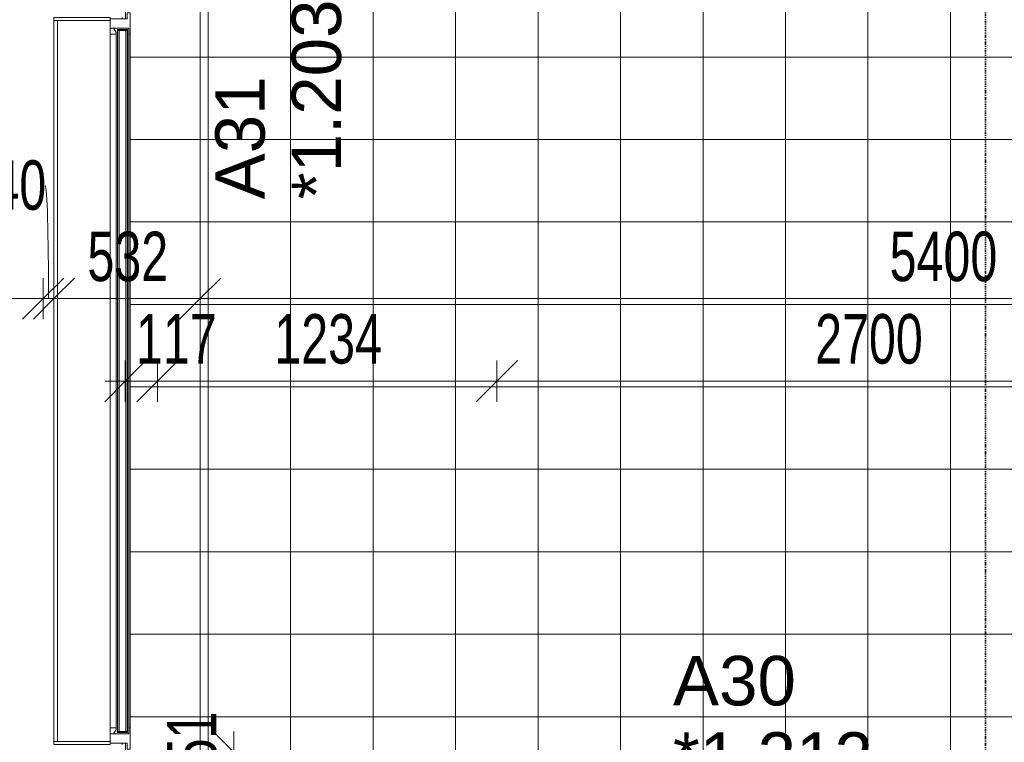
# Model space of a CAD drawing. Header units: millimetres. Extents: x -80560 to 110805, y -11020 to 52719.
# Tile 178 of 184: x 83560 to 87141, y 36135 to 38764. Entities that reach past the tile are written whole.
import ezdxf

# ---------------------------------------------------------------- set-up
doc = ezdxf.new("R2010")
doc.units = ezdxf.units.MM
doc.linetypes.add('DASHDOT2', pattern=[8, 4, -2, 0, -2])
doc.linetypes.add('DASHED2-1', pattern=[3, 2, -1])
for name, color, linetype, lineweight in [('A-ANNO-DIMS', 211, 'Continuous', 9), ('A-ANNO-DIMS-100', 211, 'Continuous', 9), ('A-DETL-MBND', 5, 'Continuous', 18), ('A-FLOR', 192, 'Continuous', 18), ('A-FLOR-OVHD', 1, 'DASHED2-1', 18), ('A-FLOR-PATT', 8, 'Continuous', 18), ('A-GENM', 13, 'Continuous', 18), ('A-GLAZ', 151, 'Continuous', 18), ('A-GLAZ-IDEN', 152, 'Continuous', 18), ('A-GLAZ-SILL', 1, 'Continuous', 18), ('A-WALL', 113, 'Continuous', 35), ('G-ANNO-SYMB', 111, 'Continuous', 9)]:
    doc.layers.add(name, color=color, linetype=linetype, lineweight=lineweight)
doc.styles.add('Arial', font='arial.ttf', dxfattribs={"height": 180})
doc.styles.add('Arial_5', font='arial.ttf', dxfattribs={"width": 0.7, "height": 180})
doc.dimstyles.new('n3o_1_8', dxfattribs={"dimscale": 304.8, "dimtxt": 183.646692, "dimasz": 0.492126, "dimexe": 0.246063, "dimexo": 0.0625, "dimgap": 0.032808, "dimtad": 1, "dimdec": 0, "dimdsep": 46, "dimtxsty": 'Arial_5', "dimblk1": 'OBLIQUE', "dimblk2": 'OBLIQUE', "dimsah": 1, "dimcen": 0.09, "dimdle": 0.246063, "dimazin": 0, "dimtfac": 1, "dimtdec": 4, "dimtix": 1, "dimtmove": 0, "dimatfit": 3, "dimfxl": 0.246063, "dimfxlon": 1, "dimtvp": 1, "dimtolj": 1, "dimtzin": 0, "dimarcsym": 2})
doc.dimstyles.new('n3o_1_8_1', dxfattribs={"dimscale": 304.8, "dimtxt": 183.646692, "dimasz": 0.492126, "dimexe": 0.246063, "dimexo": 0.0625, "dimgap": 0.032808, "dimtad": 1, "dimdec": 0, "dimdsep": 46, "dimtxsty": 'Arial_5', "dimblk1": 'OBLIQUE', "dimblk2": 'OBLIQUE', "dimsah": 1, "dimcen": 0.09, "dimdle": 0.246063, "dimazin": 0, "dimtfac": 1, "dimtdec": 4, "dimtix": 1, "dimtmove": 2, "dimatfit": 3, "dimfxl": 0.246063, "dimfxlon": 1, "dimtvp": 1, "dimtolj": 1, "dimtzin": 0, "dimarcsym": 2})
doc.dimstyles.new('n3o_1_8_2', dxfattribs={"dimscale": 304.8, "dimtxt": 183.646692, "dimasz": 0.492126, "dimexe": 0.246063, "dimexo": 0.0625, "dimgap": 0.032808, "dimtad": 1, "dimdec": 0, "dimdsep": 46, "dimtxsty": 'Arial_5', "dimblk1": 'OBLIQUE', "dimblk2": 'OBLIQUE', "dimsah": 1, "dimcen": 0.09, "dimdle": 0.246063, "dimazin": 0, "dimtfac": 1, "dimtdec": 4, "dimtix": 1, "dimtmove": 1, "dimatfit": 3, "dimfxl": 0.246063, "dimfxlon": 1, "dimtvp": 1, "dimtolj": 1, "dimtzin": 0, "dimarcsym": 2})

# ---------------------------------------------------------------- blocks, each defined once
blk = doc.blocks.new('merk 2700 vast glas HOOG - merk 2700 vast glas HOOG-32422013-DO_01 eerste verdieping')
at = {"layer": 'A-GLAZ'}
for p, q in [((-1262, 0), (-1340, 0)), ((-1340, 0), (-1340, -10)), ((-1262, -4), (-1262, 0)), ((1340, 0), (1262, 0)), ((1262, 0), (1262, -4)), ((1340, -10), (1340, 0)), ((-1340, -10), (-1318, -10)), ((-1318, -10), (-1318, -72)), ((-1284, -72), (-1284, -4)), ((-1284, -4), (-1262, -4)), ((1262, -4), (1284, -4)), ((1284, -4), (1284, -72)), ((1318, -72), (1318, -10)), ((1318, -10), (1340, -10)), ((-1318, -72), (-1284, -72)), ((1284, -72), (1318, -72))]:
    blk.add_line(p, q, dxfattribs=at)
at = {"layer": 'A-GLAZ-SILL'}
for p, q in [((1262, 0), (-1262, 0)), ((1262, -4), (-1262, -4))]:
    blk.add_line(p, q, dxfattribs=at)
blk = doc.blocks.new('NLRS_41_GM_WPB_spouwlat-SH_generiek_ISR - 235x38-V115-DO_01 eerste verdieping')
at = {"layer": 'A-DETL-MBND'}
for p, q in [((58802, 36139), (58802, 38761)), ((59037, 38768), (59037, 38773)), ((59037, 36127), (59037, 36132))]:
    blk.add_line(p, q, dxfattribs=at)
blk = doc.blocks.new('41_dagkanten_SH_generiek_ISR - 12x204_5-V116-DO_01 eerste verdieping')
at = {"layer": 'A-GENM'}
for p, q in [((58994, 38773), (58789.5, 38773)), ((58789.5, 38773), (58789.5, 38761)), ((58789.5, 38761), (58994, 38761)), ((58994, 38768), (58994, 38773))]:
    blk.add_line(p, q, dxfattribs=at)
blk = doc.blocks.new('41_dagkanten_SH_generiek_ISR - 12x204_5-V117-DO_01 eerste verdieping')
at = {"layer": 'A-GENM'}
for p, q in [((58994, 36139), (58789.5, 36139)), ((58789.5, 36139), (58789.5, 36127)), ((58789.5, 36127), (58994, 36127)), ((58994, 36127), (58994, 36132))]:
    blk.add_line(p, q, dxfattribs=at)
blk = doc.blocks.new('30_n3o_RT72_glas met glaslat - Type 1-33734841-DO_01 eerste verdieping')
at = {"layer": 'A-GENM'}
for points in [[(1279, -5), (-1279, -5), (-1279, -11), (1279, -11)], [(1279, -35), (-1279, -35), (-1279, -41), (1279, -41)]]:
    blk.add_hatch(color=256, dxfattribs=at).paths.add_polyline_path(points, flags=0)
for p, q in [((1279, -5), (-1279, -5)), ((-1279, -5), (-1279, -11)), ((-1275, -5), (-1279, -5)), ((-1279, -5), (-1279, -41)), ((-1279, -11), (1279, -11)), ((1279, -35), (-1279, -35)), ((-1279, -35), (-1279, -41)), ((-1275, -41), (-1275, -5)), ((1279, -5), (1275, -5)), ((1275, -5), (1275, -41)), ((1279, -11), (1279, -5)), ((1279, -41), (1279, -5)), ((1279, -41), (1279, -35)), ((-1279, -41), (1279, -41)), ((-1279, -41), (-1275, -41)), ((1275, -41), (1279, -41))]:
    blk.add_line(p, q, dxfattribs=at)
blk = doc.blocks.new('DPWP_30_n3o_RT72_glas met glaslat Frame1 - Type 1-33734844-DO_01 eerste verdieping')
at = {"layer": 'A-GENM'}
for p, q in [((-1267.317, -5), (-1284, -15)), ((-1284, -27), (-1262, -27)), ((-1262, -5), (-1267.317, -5)), ((1262, -5), (-1262, -5)), ((-1262, -27), (-1262, -5)), ((1262, -27), (-1262, -27)), ((1267.317, -5), (1262, -5)), ((1262, -5), (1262, -27)), ((1262, -27), (1284, -27)), ((1284, -15), (1267.317, -5))]:
    blk.add_line(p, q, dxfattribs=at)
blk = doc.blocks.new('DIMBLOCK85-DO_01 eerste verdieping')
at = {"layer": 'A-ANNO-DIMS-100'}
for p, q in [((83943.8, 37449.6), (84018.8, 37524.6)), ((83943.8, 37374.6), (83943.8, 37524.6)), ((84060.8, 37449.6), (84135.8, 37524.6)), ((84060.8, 37374.6), (84060.8, 37524.6)), ((83868.8, 37449.6), (84060.8, 37449.6)), ((83943.8, 37449.6), (83868.8, 37374.6)), ((83943.8, 37449.6), (83943.8, 37374.6)), ((84060.8, 37449.6), (83985.8, 37374.6)), ((84060.8, 37449.6), (84060.8, 37374.6))]:
    blk.add_line(p, q, dxfattribs=at)
at = {"layer": 'A-ANNO-DIMS-100', "color": 0, "insert": (83982.4, 37693.3), "char_height": 180, "width": 345.821, "attachment_point": 1, "line_spacing_factor": 0.941778, "style": 'Arial_5'}
blk.add_mtext('117', dxfattribs=at)
blk = doc.blocks.new('_Oblique')
at = {"color": 0, "linetype": 'ByBlock', "lineweight": -2}
blk.add_line((-0.5, -0.5), (0.5, 0.5), dxfattribs=at)
blk = doc.blocks.new('DIMBLOCK86-DO_01 eerste verdieping')
at = {"layer": 'A-ANNO-DIMS-100'}
for p, q in [((84060.8, 37449.6), (84135.8, 37524.6)), ((84060.8, 37374.6), (84060.8, 37524.6)), ((85294.8, 37449.6), (85369.8, 37524.6)), ((85294.8, 37374.6), (85294.8, 37524.6)), ((84060.8, 37449.6), (83985.8, 37374.6)), ((84060.8, 37449.6), (85294.8, 37449.6)), ((84060.8, 37449.6), (84060.8, 37374.6)), ((85294.8, 37449.6), (85219.8, 37374.6)), ((85294.8, 37449.6), (85294.8, 37374.6))]:
    blk.add_line(p, q, dxfattribs=at)
at = {"layer": 'A-ANNO-DIMS-100', "color": 0, "insert": (84485.7, 37693.3), "char_height": 180, "width": 461.094, "attachment_point": 1, "line_spacing_factor": 0.941778, "style": 'Arial_5'}
blk.add_mtext('1234', dxfattribs=at)
blk = doc.blocks.new('DIMBLOCK87-DO_01 eerste verdieping')
at = {"layer": 'A-ANNO-DIMS-100'}
for p, q in [((85294.8, 37449.6), (85369.8, 37524.6)), ((85294.8, 37374.6), (85294.8, 37524.6)), ((87994.8, 37449.6), (88069.8, 37524.6)), ((87994.8, 37374.6), (87994.8, 37524.6)), ((85294.8, 37449.6), (85219.8, 37374.6)), ((85294.8, 37449.6), (87994.8, 37449.6)), ((85294.8, 37449.6), (85294.8, 37374.6)), ((87994.8, 37449.6), (87919.8, 37374.6)), ((87994.8, 37449.6), (87994.8, 37374.6))]:
    blk.add_line(p, q, dxfattribs=at)
at = {"layer": 'A-ANNO-DIMS-100', "color": 0, "insert": (86452.7, 37693.3), "char_height": 180, "width": 461.094, "attachment_point": 1, "line_spacing_factor": 0.941778, "style": 'Arial_5'}
blk.add_mtext('2700', dxfattribs=at)
blk = doc.blocks.new('DIMBLOCK134-DO_01 eerste verdieping')
at = {"layer": 'A-ANNO-DIMS-100'}
for p, q in [((84215.8, 37749.6), (84290.8, 37824.6)), ((84215.8, 37824.6), (84215.8, 37674.6)), ((84215.8, 37749.6), (84215.8, 37824.6)), ((89615.8, 37749.6), (89690.8, 37824.6)), ((89615.8, 37674.6), (89615.8, 37824.6)), ((84140.8, 37749.6), (89690.8, 37749.6)), ((84215.8, 37749.6), (84140.8, 37674.6)), ((89615.8, 37749.6), (89540.8, 37674.6)), ((89615.8, 37749.6), (89615.8, 37674.6))]:
    blk.add_line(p, q, dxfattribs=at)
at = {"layer": 'A-ANNO-DIMS-100', "color": 0, "insert": (86723.7, 37993.3), "char_height": 180, "width": 461.094, "attachment_point": 1, "line_spacing_factor": 0.941778, "style": 'Arial_5'}
blk.add_mtext('5400', dxfattribs=at)
blk = doc.blocks.new('DIMBLOCK187-DO_01 eerste verdieping')
at = {"layer": 'A-ANNO-DIMS-100'}
for p, q in [((83344.8, 37749.6), (83419.8, 37824.6)), ((83344.8, 37824.6), (83344.8, 37674.6)), ((83344.8, 37749.6), (83344.8, 37824.6)), ((83644.8, 37749.6), (83719.8, 37824.6)), ((83644.8, 37824.6), (83644.8, 37674.6)), ((83644.8, 37749.6), (83644.8, 37824.6)), ((83344.8, 37749.6), (83269.8, 37674.6)), ((83344.8, 37749.6), (83644.8, 37749.6)), ((83644.8, 37749.6), (83569.8, 37674.6))]:
    blk.add_line(p, q, dxfattribs=at)
blk.add_ellipse((83460.1, 37749.6), major_axis=(0, 214.1), ratio=0.162258, start_param=3.141593, end_param=4.712389, dxfattribs=at)
at = {"layer": 'A-ANNO-DIMS-100', "color": 0, "insert": (83171.9, 37627.9), "char_height": 180, "width": 345.821, "attachment_point": 1, "line_spacing_factor": 0.941778, "style": 'Arial_5'}
blk.add_mtext('300', dxfattribs=at)
blk = doc.blocks.new('DIMBLOCK188-DO_01 eerste verdieping')
at = {"layer": 'A-ANNO-DIMS-100'}
for p, q in [((83644.8, 37749.6), (83719.8, 37824.6)), ((83644.8, 37824.6), (83644.8, 37674.6)), ((83644.8, 37749.6), (83644.8, 37824.6)), ((83684.3, 37749.6), (83759.3, 37824.6)), ((83684.3, 37824.6), (83684.3, 37674.6)), ((83684.3, 37749.6), (83684.3, 37824.6)), ((83644.8, 37749.6), (83569.8, 37674.6)), ((83684.3, 37749.6), (83609.3, 37674.6)), ((83644.8, 37749.6), (83684.3, 37749.6))]:
    blk.add_line(p, q, dxfattribs=at)
blk.add_ellipse((83652.4, 37749.6), major_axis=(0, 410.8), ratio=0.029516, start_param=4.712389, end_param=6.283185, dxfattribs=at)
at = {"layer": 'A-ANNO-DIMS-100', "color": 0, "insert": (83460.3, 38252.8), "char_height": 180, "width": 230.547, "attachment_point": 1, "line_spacing_factor": 0.941778, "style": 'Arial_5'}
blk.add_mtext('40', dxfattribs=at)
blk = doc.blocks.new('DIMBLOCK189-DO_01 eerste verdieping')
at = {"layer": 'A-ANNO-DIMS-100'}
for p, q in [((83684.3, 37749.6), (83759.3, 37824.6)), ((83684.3, 37824.6), (83684.3, 37674.6)), ((83684.3, 37749.6), (83684.3, 37824.6)), ((84215.8, 37749.6), (84290.8, 37824.6)), ((84215.8, 37824.6), (84215.8, 37674.6)), ((84215.8, 37749.6), (84215.8, 37824.6)), ((83684.3, 37749.6), (83609.3, 37674.6)), ((83684.3, 37749.6), (84290.8, 37749.6)), ((84215.8, 37749.6), (84140.8, 37674.6))]:
    blk.add_line(p, q, dxfattribs=at)
at = {"layer": 'A-ANNO-DIMS-100', "color": 0, "insert": (83806, 37993.3), "char_height": 180, "width": 345.821, "attachment_point": 1, "line_spacing_factor": 0.941778, "style": 'Arial_5'}
blk.add_mtext('532', dxfattribs=at)
blk = doc.blocks.new('DIMBLOCK350-DO_01 eerste verdieping')
at = {"layer": 'A-ANNO-DIMS-100'}
for p, q in [((84338.7, 36100), (84263.7, 36175)), ((84338.7, 35574), (84338.7, 36175)), ((84263.7, 36100), (84413.7, 36100)), ((84338.7, 36100), (84263.7, 36100)), ((84338.7, 36100), (84413.7, 36025)), ((84338.7, 35649), (84263.7, 35724)), ((84263.7, 35649), (84413.7, 35649)), ((84338.7, 35649), (84263.7, 35649)), ((84338.7, 35649), (84413.7, 35574))]:
    blk.add_line(p, q, dxfattribs=at)
blk.add_ellipse((84338.7, 35953.5), major_axis=(151.3, 0), ratio=0.521964, start_param=3.141593, end_param=4.712389, dxfattribs=at)
at = {"layer": 'A-ANNO-DIMS-100', "color": 0, "insert": (84095, 35953.5), "char_height": 180, "width": 345.821, "attachment_point": 1, "rotation": 90, "line_spacing_factor": 0.941778, "style": 'Arial_5'}
blk.add_mtext('451', dxfattribs=at)

msp = doc.modelspace()

# ---------------------------------------------------------------- hatches: boundary and pattern name
at = {"layer": 'A-FLOR-PATT'}
h = msp.add_hatch(dxfattribs=at)
h.set_pattern_fill('FP_178', color=256, style=0, pattern_type=2)
h.set_pattern_definition([(270, (88144.82, 29028.5), (300, 2e-14), []), (0, (88144.82, 29028.5), (0, 300), [])])
h.paths.add_polyline_path([(93275.1, 9991), (94444.8, 9991), (94444.8, 10109.6), (94344.8, 10109.6), (94344.8, 10189.6), (94444.8, 10189.6), (94444.8, 13600), (93454.8, 13600), (93454.8, 31150), (94444.8, 31150), (94444.8, 34479), (94294.8, 34479), (94294.8, 34622.3), (94244.8, 34621.4), (94244.8, 34645), (94194.8, 34645), (94194.8, 34735), (94294.8, 34735), (94294.8, 35031), (103513.8, 35031), (103513.8, 35031.5), (103513.8, 41250), (103352.3, 41249.1), (103351.6, 35192.5), (94099.8, 35193.2), (94099.8, 35197.5), (103347.3, 35198.3), (103347.3, 41250), (103308.8, 41250), (103308.8, 41750), (103347.3, 41750), (103347.2, 47652.5), (84131.8, 47653.2), (84131.8, 47657.5), (103352.3, 47656.8), (103352.3, 41750), (103513.8, 41750), (103513.8, 47819), (103513.3, 47819), (84060.8, 47819), (84060.8, 40600), (83943.8, 40600), (83943.8, 40568), (83950.8, 40568), (83950.8, 40590), (83960.8, 40590), (83960.8, 39710), (83950.8, 39710), (83950.8, 39732), (83943.8, 39732), (83943.8, 39700), (84060.8, 39700), (84060.8, 38800), (83943.8, 38800), (83943.8, 38768), (83950.8, 38768), (83950.8, 38790), (83960.8, 38790), (83960.8, 36110), (83950.8, 36110), (83950.8, 36132), (83943.8, 36132), (83943.8, 36100), (84060.8, 36100), (84060.8, 35766), (85294.8, 35766), (85294.8, 35649), (85326.8, 35649), (85326.8, 35656), (85304.8, 35656), (85304.8, 35666), (87984.8, 35666), (87984.8, 35656), (87962.8, 35656), (87962.8, 35649), (87994.8, 35649), (87994.8, 35766), (89460.8, 35766), (89460.8, 32950), (89343.8, 32950), (89343.8, 32918), (89350.8, 32918), (89350.8, 32940), (89360.8, 32940), (89360.8, 31738), (89350.8, 31738), (89350.8, 31760), (89343.8, 31760), (89343.8, 31638), (89350.8, 31638), (89350.8, 31660), (89360.8, 31660), (89360.8, 27445), (89350.8, 27445), (89350.8, 27467), (89343.8, 27467), (89343.8, 27345), (89350.8, 27345), (89350.8, 27367), (89360.8, 27367), (89360.8, 23960), (89350.8, 23960), (89350.8, 23982), (89343.8, 23982), (89343.8, 23950), (89460.8, 23950), (89460.8, 21250), (89343.8, 21250), (89343.8, 21218), (89350.8, 21218), (89350.8, 21240), (89360.8, 21240), (89360.8, 18560), (89350.8, 18560), (89350.8, 18582), (89343.8, 18582), (89343.8, 18550), (89460.8, 18550), (89460.8, 15850), (89343.8, 15850), (89343.8, 15818), (89350.8, 15818), (89350.8, 15840), (89360.8, 15840), (89360.8, 13160), (89350.8, 13160), (89350.8, 13182), (89343.8, 13182), (89343.8, 13150), (89460.8, 13150), (89460.8, 12250), (89343.8, 12250), (89343.8, 12218), (89350.8, 12218), (89350.8, 12240), (89360.8, 12240), (89360.8, 10460), (89350.8, 10460), (89350.8, 10482), (89343.8, 10482), (89343.8, 10450), (89460.8, 10450), (89460.8, 9991), (91344.8, 9991), (91344.8, 10033), (91844.8, 10033), (91844.8, 9991), (92981.5, 9991)], flags=0)
h.paths.add_polyline_path([(92834.6, 10152.5), (89531.8, 10153.2), (89531.8, 10157.5), (94333.8, 10156.8), (94333.8, 10152.5), (92981.5, 10152.5)], flags=0)
h.paths.add_polyline_path([(92518.2, 15188.5), (92178.2, 15228.5), (92518.2, 15268.5)], flags=0)
h.paths.add_polyline_path([(90691.4, 15188.5), (90691.4, 15268.5), (91031.4, 15228.5)], flags=0)
h.paths.add_polyline_path([(89350.8, 27372), (89350.8, 27440), (89360.8, 27440), (89360.8, 27372), (89356.8, 27372)], flags=0)
h.paths.add_polyline_path([(89360.8, 31665), (89350.8, 31665), (89350.8, 31733), (89360.8, 31733)], flags=0)
h.paths.add_polyline_path([(83943.8, 35649), (83953.8, 35649), (83953.8, 35659), (83943.8, 35659)], flags=0)
h.paths.add_polyline_path([(93244.8, 36520), (92904.8, 36560), (93244.8, 36600)], flags=0)
h.paths.add_polyline_path([(89904.8, 39488.5), (89904.8, 39568.5), (90244.8, 39528.5)], flags=0)
h.paths.add_polyline_path([(96504.8, 39828.5), (96544.8, 40168.5), (96584.8, 39828.5)], flags=0)
h.paths.add_polyline_path([(96544.8, 43388.5), (96504.8, 43728.5), (96584.8, 43728.5)], flags=0)

# ---------------------------------------------------------------- linework, layer by layer
at = {"layer": 'A-FLOR'}
msp.add_line((83684.3, 36139), (83684.3, 38761), dxfattribs=at)
at = {"layer": 'A-FLOR-OVHD'}
msp.add_line((84215.8, 48371), (84215.8, 35921), dxfattribs=at)
at = {"layer": 'A-WALL', "lineweight": 18}
msp.add_line((83696.8, 36139), (83696.8, 38761), dxfattribs=at)
at = {"layer": 'G-ANNO-SYMB', "linetype": 'DASHDOT2', "lineweight": 35}
msp.add_line((87072, 48559.6), (87072, 9150.1), dxfattribs=at)

# ---------------------------------------------------------------- block references
at = {"layer": 'A-GENM'}
for name in ['41_dagkanten_SH_generiek_ISR - 12x204_5-V116-DO_01 eerste verdieping', 'NLRS_41_GM_WPB_spouwlat-SH_generiek_ISR - 235x38-V115-DO_01 eerste verdieping', '41_dagkanten_SH_generiek_ISR - 12x204_5-V117-DO_01 eerste verdieping']:
    msp.add_blockref(name, (24894.8, 0), dxfattribs=at)
at = {"layer": 'A-GENM', "rotation": 270.0000000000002}
for name, p in [('DPWP_30_n3o_RT72_glas met glaslat Frame1 - Type 1-33734844-DO_01 eerste verdieping', (83915.8, 37450)), ('30_n3o_RT72_glas met glaslat - Type 1-33734841-DO_01 eerste verdieping', (83956.8, 37450))]:
    msp.add_blockref(name, p, dxfattribs=at)
at = {"layer": 'A-GLAZ', "rotation": 270.0000000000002}
msp.add_blockref('merk 2700 vast glas HOOG - merk 2700 vast glas HOOG-32422013-DO_01 eerste verdieping', (83960.8, 37450), dxfattribs=at)

# ---------------------------------------------------------------- texts
at = {"layer": 'A-GLAZ-IDEN', "lineweight": 9, "char_height": 180, "attachment_point": 1, "rotation": 90, "style": 'Arial'}
for s, insert, width in [('*1.203', (84548.6, 38111), 865.822), ('A31', (84270.8, 38111), 537.131)]:
    msp.add_mtext(s, dxfattribs=dict(at, insert=insert, width=width))
at = {"layer": 'A-GLAZ-IDEN', "lineweight": 9, "char_height": 180, "attachment_point": 1, "style": 'Arial'}
for s, insert, width in [('A30', (85935.5, 36449.9), 537.131), ('*1.212', (85935.5, 36172.1), 865.822)]:
    msp.add_mtext(s, dxfattribs=dict(at, insert=insert, width=width))

# ---------------------------------------------------------------- dimensions: what is measured, and where the dimension line sits
at = {"layer": 'A-ANNO-DIMS'}
for base, p1, p2, dimstyle, override, picture, middle in [((83684.3189632, 37749.6373392), (83644.8189632, 37824.6373392), (83684.3189632, 37824.6373392), 'n3o_1_8_2', {"dimpost": '<>', "dimfxl": 39.5}, 'DIMBLOCK188-DO_01 eerste verdieping', (83575.5957218, 38132.8204731)), ((83644.8, 37749.6), (83344.8, 37824.6), (83644.8, 37824.6), 'n3o_1_8_2', {"dimpost": '<>', "dimfxl": 300}, 'DIMBLOCK187-DO_01 eerste verdieping', (83344.8, 37507.9)), ((84060.8, 37449.6), (83943.8, 37374.6), (84060.8, 37374.6), 'n3o_1_8_1', {"dimpost": '<>', "dimfxl": 117}, 'DIMBLOCK85-DO_01 eerste verdieping', (84155.4, 37573.3))]:
    dim = msp.add_linear_dim(base=base, p1=p1, p2=p2, dimstyle=dimstyle, override=override, dxfattribs=at)
    dim.commit()
    dim.dimension.update_dxf_attribs({"geometry": picture, "text_midpoint": middle, "dimtype": 160})
for base, p1, p2, override, picture, middle in [((84215.8189632, 37749.6373392), (83684.3189632, 37824.6373392), (84215.8189632, 37824.6373392), {"dimpost": '<>', "dimfxl": 531.5}, 'DIMBLOCK189-DO_01 eerste verdieping', (83950.0689632, 37851.6018691)), ((89615.8, 37749.6), (84215.8, 37824.6), (89615.8, 37674.6), {"dimpost": '<>', "dimfxl": 5402.082932}, 'DIMBLOCK134-DO_01 eerste verdieping', (86915.8, 37851.5)), ((85294.8, 37449.6), (84060.8, 37374.6), (85294.8, 37374.6), {"dimpost": '<>', "dimfxl": 1234}, 'DIMBLOCK86-DO_01 eerste verdieping', (84677.8, 37551.6)), ((87994.8, 37449.6), (85294.8, 37374.6), (87994.8, 37374.6), {"dimpost": '<>', "dimfxl": 2700}, 'DIMBLOCK87-DO_01 eerste verdieping', (86644.8, 37551.5))]:
    dim = msp.add_linear_dim(base=base, p1=p1, p2=p2, dimstyle='n3o_1_8', override=override, dxfattribs=at)
    dim.commit()
    dim.dimension.update_dxf_attribs({"geometry": picture, "text_midpoint": middle})
dim = msp.add_linear_dim(base=(84338.7, 36100), p1=(84263.7, 35649), p2=(84263.7, 36100), angle=90, dimstyle='n3o_1_8_2', override={"dimpost": '<>', "dimfxl": 451}, dxfattribs=at)
dim.commit()
dim.dimension.update_dxf_attribs({"geometry": 'DIMBLOCK350-DO_01 eerste verdieping', "text_midpoint": (84215, 36126.4), "dimtype": 160, "text_rotation": 90})

doc.saveas('drawing.dxf')
